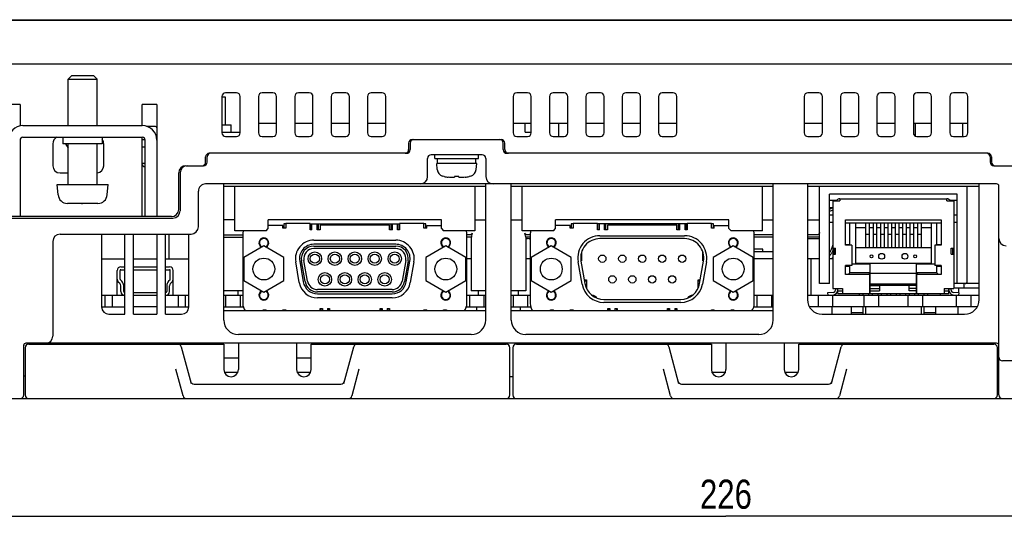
# Model space of a CAD drawing. Extents: x 0 to 699, y 0 to 413.
# Tile 2 of 19: x 133 to 268, y 0 to 69. Entities that reach past the tile are written whole.
import ezdxf
from ezdxf.enums import TextEntityAlignment as Align

# ---------------------------------------------------------------- set-up
doc = ezdxf.new("R2010")
doc.units = 0
doc.header["$LTSCALE"] = 46.255
doc.layers.get('0').update_dxf_attribs({"linetype": 'CONTINUOUS'})
doc.layers.add('AXIS', color=7, linetype='CONTINUOUS')
doc.layers.add('DIM', color=7, linetype='CONTINUOUS')
doc.styles.get("Standard").update_dxf_attribs({"font": 'txt', "width": 0.8})
doc.dimstyles.get("Standard").update_dxf_attribs({"dimtxt": 2.5, "dimasz": 2.5, "dimexe": 1.25, "dimexo": 0.625, "dimtad": 1, "dimcen": 2.5, "dimazin": 3, "dimtfac": 1, "dimtmove": 0, "dimatfit": 3})

# ---------------------------------------------------------------- blocks, each defined once
blk = doc.blocks.new('_OPEN')
at = {"color": 0, "linetype": 'BYBLOCK'}
for p, q in [((0, 0), (-1, 0.263)), ((-1, -0.263), (0, 0)), ((-1, 0), (0, 0))]:
    blk.add_line(p, q, dxfattribs=at)
blk = doc.blocks.new('*D8')
at = {"layer": 'DIM', "color": 2, "linetype": 'CONTINUOUS'}
for p, q in [((117.2, 17.62), (117.2, 2)), ((343.2, 17.62), (343.2, 2)), ((117.2, 2), (117.2, 0)), ((343.2, 2), (343.2, 0)), ((117.2, 1), (230.2, 1)), ((343.2, 1), (230.2, 1))]:
    blk.add_line(p, q, dxfattribs=at)
at = {"layer": 'DIM', "color": 2, "linetype": 'CONTINUOUS', "xscale": 1.9, "yscale": 1.9, "zscale": 1.9, "rotation": 180}
blk.add_blockref('_OPEN', (117.2, 1), dxfattribs=at)
at = {"layer": 'DIM', "color": 2, "linetype": 'CONTINUOUS', "xscale": 1.9, "yscale": 1.9, "zscale": 1.9}
blk.add_blockref('_OPEN', (343.2, 1), dxfattribs=at)
at = {"layer": 'DIM', "color": 2, "linetype": 'CONTINUOUS', "width": 0.8}
blk.add_text('226', height=4, dxfattribs=at).set_placement((230.2, 2), align=Align.CENTER)

msp = doc.modelspace()

# ---------------------------------------------------------------- linework, layer by layer
at = {"color": 7, "linetype": 'CONTINUOUS'}
for p, q in [((110.784, 69.124), (349.623, 69.124)), ((111.653, 69.174), (348.753, 69.174)), ((109.703, 63.124), (350.703, 63.124)), ((140.303, 61.524), (139.803, 61.024)), ((139.803, 54.624), (139.803, 61.024)), ((139.803, 61.024), (143.803, 61.024)), ((140.303, 61.524), (143.303, 61.524)), ((143.303, 61.524), (143.803, 61.024)), ((143.803, 54.624), (143.803, 61.024)), ((160.953, 58.624), (160.953, 53.624)), ((161.433, 58.524), (160.953, 58.524)), ((161.433, 54.724), (161.433, 58.524)), ((162.953, 59.124), (161.453, 59.124)), ((163.453, 53.624), (163.453, 58.624)), ((165.953, 58.624), (165.953, 53.624)), ((167.953, 59.124), (166.453, 59.124)), ((168.453, 53.624), (168.453, 58.624)), ((170.953, 58.624), (170.953, 53.624)), ((172.953, 59.124), (171.453, 59.124)), ((173.453, 53.624), (173.453, 58.624)), ((175.953, 58.624), (175.953, 53.624)), ((177.953, 59.124), (176.453, 59.124)), ((178.453, 53.624), (178.453, 58.624)), ((180.953, 58.624), (180.953, 53.624)), ((182.953, 59.124), (181.453, 59.124)), ((183.453, 53.624), (183.453, 58.624)), ((200.953, 58.624), (200.953, 53.624)), ((202.953, 59.124), (201.453, 59.124)), ((203.453, 53.624), (203.453, 58.624)), ((205.953, 58.624), (205.953, 53.624)), ((207.953, 59.124), (206.453, 59.124)), ((208.453, 53.624), (208.453, 58.624)), ((210.953, 58.624), (210.953, 53.624)), ((212.953, 59.124), (211.453, 59.124)), ((213.453, 53.624), (213.453, 58.624)), ((215.953, 58.624), (215.953, 53.624)), ((217.953, 59.124), (216.453, 59.124)), ((218.453, 53.624), (218.453, 58.624)), ((220.953, 58.624), (220.953, 53.624)), ((222.953, 59.124), (221.453, 59.124)), ((223.453, 53.624), (223.453, 58.624)), ((240.953, 58.624), (240.953, 53.624)), ((242.953, 59.124), (241.453, 59.124)), ((243.453, 53.624), (243.453, 58.624)), ((245.953, 58.624), (245.953, 53.624)), ((247.953, 59.124), (246.453, 59.124)), ((248.453, 53.624), (248.453, 58.624)), ((250.953, 58.624), (250.953, 53.624)), ((252.953, 59.124), (251.453, 59.124)), ((253.453, 53.624), (253.453, 58.624)), ((255.953, 58.624), (255.953, 53.624)), ((257.953, 59.124), (256.453, 59.124)), ((258.453, 53.624), (258.453, 58.624)), ((260.953, 58.624), (260.953, 53.624)), ((262.953, 59.124), (261.453, 59.124)), ((263.453, 53.624), (263.453, 58.624)), ((133.203, 57.524), (131.203, 57.524)), ((133.203, 57.524), (133.203, 54.583)), ((150.003, 54.624), (150.003, 57.524)), ((152.003, 57.524), (150.003, 57.524)), ((152.003, 57.524), (152.003, 42.124)), ((133.603, 54.624), (150.003, 54.624)), ((151.803, 54.524), (150.597, 54.524)), ((168.453, 54.924), (165.953, 54.924)), ((173.453, 54.924), (170.953, 54.924)), ((178.453, 54.924), (175.953, 54.924)), ((183.453, 54.924), (180.953, 54.924)), ((203.453, 54.924), (200.953, 54.924)), ((202.603, 53.724), (202.603, 54.924)), ((208.453, 54.924), (205.953, 54.924)), ((207.203, 54.924), (207.203, 53.124)), ((213.453, 54.924), (210.953, 54.924)), ((218.453, 54.924), (215.953, 54.924)), ((223.453, 54.924), (220.953, 54.924)), ((243.453, 54.924), (240.953, 54.924)), ((248.453, 54.924), (245.953, 54.924)), ((253.453, 54.924), (250.953, 54.924)), ((258.453, 54.924), (255.953, 54.924)), ((256.203, 54.924), (256.203, 53.191)), ((263.453, 54.924), (260.953, 54.924)), ((262.703, 54.924), (262.703, 53.124)), ((133.603, 53.024), (150.003, 53.024)), ((139.103, 53.024), (139.103, 52.124)), ((144.503, 53.024), (144.503, 52.124)), ((150.003, 42.124), (150.003, 53.024)), ((160.953, 53.724), (163.453, 53.724)), ((161.453, 53.124), (162.953, 53.124)), ((166.453, 53.124), (167.953, 53.124)), ((171.453, 53.124), (172.953, 53.124)), ((176.453, 53.124), (177.953, 53.124)), ((181.453, 53.124), (182.953, 53.124)), ((201.453, 53.124), (202.953, 53.124)), ((202.603, 53.724), (203.453, 53.724)), ((206.453, 53.124), (207.953, 53.124)), ((211.453, 53.124), (212.953, 53.124)), ((216.453, 53.124), (217.953, 53.124)), ((221.453, 53.124), (222.953, 53.124)), ((241.453, 53.124), (242.953, 53.124)), ((246.453, 53.124), (247.953, 53.124)), ((251.453, 53.124), (252.953, 53.124)), ((256.453, 53.124), (257.953, 53.124)), ((261.453, 53.124), (262.953, 53.124)), ((133.203, 52.624), (133.203, 42.124)), ((137.703, 52.124), (137.703, 49.124)), ((144.503, 52.124), (139.103, 52.124)), ((139.471, 52.124), (139.803, 51.549)), ((139.803, 46.524), (139.803, 52.124)), ((143.803, 46.524), (143.803, 52.124)), ((144.703, 49.124), (144.703, 52.124)), ((150.003, 52.724), (150.39, 52.724)), ((150.003, 51.724), (150.403, 51.724)), ((150.403, 42.124), (150.403, 52.624)), ((186.603, 52.224), (186.603, 51.324)), ((186.803, 52.224), (186.803, 51.324)), ((187.103, 52.724), (199.303, 52.724)), ((199.603, 51.324), (199.603, 52.224)), ((199.803, 51.324), (199.803, 52.224)), ((158.703, 49.624), (158.703, 50.324)), ((158.903, 49.624), (158.903, 50.324)), ((186.303, 50.824), (159.203, 50.824)), ((189.203, 47.624), (189.203, 50.124)), ((196.703, 50.624), (189.703, 50.624)), ((190.203, 50.124), (190.203, 50.624)), ((190.203, 50.124), (196.203, 50.124)), ((190.553, 49.424), (190.553, 50.124)), ((195.853, 49.424), (195.853, 50.124)), ((196.203, 50.124), (196.203, 50.624)), ((197.203, 50.124), (197.203, 47.624)), ((266.203, 50.824), (200.103, 50.824)), ((266.503, 50.324), (266.503, 49.624)), ((266.703, 50.324), (266.703, 49.624)), ((150.403, 49.424), (150.003, 49.424)), ((150.203, 49.024), (150.403, 49.024)), ((156.003, 49.124), (158.403, 49.124)), ((190.528, 48.577), (190.453, 49.424)), ((195.953, 49.424), (190.453, 49.424)), ((195.879, 48.577), (195.953, 49.424)), ((267.003, 49.124), (296.203, 49.124)), ((138.703, 48.124), (139.803, 48.124)), ((155.003, 43.124), (155.003, 48.124)), ((155.203, 48.124), (155.203, 42.924)), ((191.453, 47.646), (191.244, 47.704)), ((191.476, 47.646), (191.453, 47.646)), ((192.213, 47.505), (192.036, 47.528)), ((192.401, 47.487), (192.213, 47.505)), ((192.599, 47.476), (192.401, 47.487)), ((192.699, 47.486), (192.599, 47.476)), ((192.807, 47.502), (192.699, 47.486)), ((192.923, 47.528), (192.807, 47.502)), ((193.483, 47.646), (192.923, 47.646)), ((192.923, 47.646), (192.923, 47.528)), ((193.483, 47.528), (193.483, 47.646)), ((193.592, 47.504), (193.483, 47.528)), ((193.7, 47.487), (193.592, 47.504)), ((193.808, 47.476), (193.7, 47.487)), ((193.989, 47.486), (193.808, 47.476)), ((194.177, 47.503), (193.989, 47.486)), ((194.371, 47.528), (194.177, 47.503)), ((194.953, 47.646), (194.931, 47.646)), ((195.163, 47.704), (194.953, 47.646)), ((138.427, 45.111), (138.303, 46.524)), ((138.303, 46.524), (145.303, 46.524)), ((145.18, 45.111), (145.303, 46.524)), ((267.403, 46.624), (158.703, 46.624)), ((161.203, 27.924), (161.203, 46.624)), ((161.203, 46.324), (197.203, 46.324)), ((162.703, 40.174), (162.703, 46.324)), ((195.703, 46.324), (195.703, 40.174)), ((197.203, 27.924), (197.203, 46.624)), ((200.703, 27.924), (200.703, 46.624)), ((200.703, 46.324), (236.703, 46.324)), ((202.203, 40.174), (202.203, 46.324)), ((235.203, 40.174), (235.203, 46.324)), ((236.703, 27.924), (236.703, 46.624)), ((241.403, 46.624), (241.403, 30.724)), ((241.403, 46.324), (265.003, 46.324)), ((243.053, 32.924), (243.053, 46.324)), ((263.353, 33.224), (263.353, 46.324)), ((265.003, 30.724), (265.003, 46.624)), ((267.703, 17.624), (267.703, 46.324)), ((157.703, 40.724), (157.703, 45.624)), ((261.953, 45.224), (244.453, 45.224)), ((244.453, 32.924), (244.453, 45.224)), ((261.953, 32.924), (261.953, 45.224)), ((139.703, 43.926), (139.703, 43.924)), ((139.73, 43.925), (139.703, 43.926)), ((139.757, 43.924), (139.73, 43.925)), ((139.783, 43.924), (139.757, 43.924)), ((141.303, 43.924), (139.783, 43.924)), ((141.303, 43.926), (141.303, 43.924)), ((141.637, 43.924), (141.303, 43.926)), ((141.637, 43.924), (141.803, 43.924)), ((141.971, 43.924), (141.637, 43.924)), ((142.303, 43.926), (141.971, 43.924)), ((142.303, 43.924), (142.303, 43.926)), ((143.824, 43.924), (142.303, 43.924)), ((143.85, 43.924), (143.824, 43.924)), ((143.877, 43.925), (143.85, 43.924)), ((143.903, 43.926), (143.877, 43.925)), ((245.369, 44.324), (244.453, 44.324)), ((244.903, 43.324), (244.453, 43.324)), ((244.903, 44.274), (245.853, 44.274)), ((244.903, 44.274), (244.903, 32.274)), ((245.853, 44.574), (260.553, 44.574)), ((245.853, 44.574), (245.853, 44.274)), ((260.553, 44.274), (260.553, 44.574)), ((260.553, 44.274), (261.503, 44.274)), ((261.953, 44.324), (261.038, 44.324)), ((261.503, 44.274), (261.503, 32.274)), ((154.003, 42.124), (129.203, 42.124)), ((244.903, 42.324), (244.453, 42.324)), ((261.953, 42.324), (261.503, 42.324)), ((129.003, 41.924), (154.203, 41.924)), ((162.703, 41.674), (161.203, 41.674)), ((167.303, 40.474), (167.303, 41.674)), ((191.103, 41.674), (167.303, 41.674)), ((169.303, 40.924), (167.303, 40.924)), ((169.303, 40.524), (169.303, 40.924)), ((169.428, 41.124), (169.428, 40.524)), ((169.703, 41.124), (169.428, 41.124)), ((169.703, 41.174), (169.703, 40.524)), ((173.053, 41.174), (169.703, 41.174)), ((173.053, 40.324), (173.053, 41.174)), ((185.353, 41.104), (173.053, 41.104)), ((173.118, 40.324), (173.118, 41.104)), ((173.318, 40.324), (173.318, 41.104)), ((174.018, 40.324), (174.018, 41.104)), ((174.218, 40.324), (174.218, 41.104)), ((174.433, 40.974), (174.433, 40.324)), ((183.973, 40.974), (174.433, 40.974)), ((183.973, 40.324), (183.973, 40.974)), ((184.188, 40.324), (184.188, 41.104)), ((184.388, 40.324), (184.388, 41.104)), ((185.088, 40.324), (185.088, 41.104)), ((185.288, 40.324), (185.288, 41.104)), ((185.353, 41.174), (185.353, 40.324)), ((188.703, 41.174), (185.353, 41.174)), ((188.703, 40.524), (188.703, 41.174)), ((188.978, 41.124), (188.703, 41.124)), ((188.978, 40.524), (188.978, 41.124)), ((189.103, 40.524), (189.103, 40.924)), ((189.103, 40.924), (191.103, 40.924)), ((191.103, 40.474), (191.103, 41.674)), ((195.703, 41.674), (197.203, 41.674)), ((200.703, 41.674), (202.203, 41.674)), ((230.603, 41.674), (206.803, 41.674)), ((206.803, 40.474), (206.803, 41.674)), ((208.803, 40.924), (206.803, 40.924)), ((208.803, 40.524), (208.803, 40.924)), ((209.203, 41.124), (208.928, 41.124)), ((208.928, 41.124), (208.928, 40.524)), ((212.553, 41.174), (209.203, 41.174)), ((209.203, 41.174), (209.203, 40.524)), ((212.553, 40.324), (212.553, 41.174)), ((224.853, 41.124), (212.553, 41.124)), ((212.618, 40.324), (212.618, 41.124)), ((212.818, 40.324), (212.818, 41.124)), ((213.518, 40.324), (213.518, 41.124)), ((213.718, 40.324), (213.718, 41.124)), ((223.473, 40.974), (213.933, 40.974)), ((213.933, 40.974), (213.933, 40.324)), ((223.473, 40.324), (223.473, 40.974)), ((223.688, 40.324), (223.688, 41.124)), ((223.888, 40.324), (223.888, 41.124)), ((224.588, 40.324), (224.588, 41.124)), ((224.788, 40.324), (224.788, 41.124)), ((228.203, 41.174), (224.853, 41.174)), ((224.853, 41.174), (224.853, 40.324)), ((228.203, 40.524), (228.203, 41.174)), ((228.478, 41.124), (228.203, 41.124)), ((228.478, 40.524), (228.478, 41.124)), ((228.603, 40.924), (230.603, 40.924)), ((228.603, 40.524), (228.603, 40.924)), ((230.603, 40.474), (230.603, 41.674)), ((235.203, 41.674), (236.703, 41.674)), ((241.403, 41.674), (243.053, 41.674)), ((244.903, 41.324), (244.453, 41.324)), ((246.633, 41.674), (259.773, 41.674)), ((246.633, 38.214), (246.633, 41.674)), ((246.633, 41.274), (259.773, 41.274)), ((247.233, 38.214), (247.233, 41.274)), ((247.983, 41.274), (247.983, 35.614)), ((249.396, 41.274), (249.396, 37.874)), ((249.896, 41.274), (249.896, 37.874)), ((250.412, 41.274), (250.412, 37.874)), ((250.912, 41.274), (250.912, 37.874)), ((251.428, 41.274), (251.428, 37.874)), ((251.928, 41.274), (251.928, 37.874)), ((252.444, 41.274), (252.444, 37.874)), ((252.944, 41.274), (252.944, 37.874)), ((253.46, 41.274), (253.46, 37.874)), ((253.96, 41.274), (253.96, 37.874)), ((254.476, 41.274), (254.476, 37.874)), ((254.976, 41.274), (254.976, 37.874)), ((255.492, 41.274), (255.492, 37.874)), ((255.992, 41.274), (255.992, 37.874)), ((256.508, 41.274), (256.508, 37.874)), ((257.008, 41.274), (257.008, 37.874)), ((258.423, 41.274), (258.423, 35.614)), ((259.173, 38.214), (259.173, 41.274)), ((259.773, 41.674), (259.773, 38.214)), ((261.953, 41.324), (261.503, 41.324)), ((138.703, 39.724), (156.703, 39.724)), ((144.403, 39.724), (144.403, 29.724)), ((147.603, 28.724), (147.603, 39.724)), ((148.803, 28.724), (148.803, 39.724)), ((152.003, 39.724), (152.003, 28.724)), ((153.203, 28.724), (153.203, 39.724)), ((153.703, 36.324), (153.703, 39.724)), ((156.403, 29.724), (156.403, 39.724)), ((161.203, 39.624), (163.803, 39.624)), ((161.203, 39.324), (163.803, 39.324)), ((167.003, 40.174), (162.703, 40.174)), ((163.803, 39.674), (163.803, 30.174)), ((167.003, 40.174), (167.303, 40.474)), ((169.703, 40.524), (169.303, 40.524)), ((173.318, 40.324), (173.053, 40.324)), ((174.433, 40.324), (174.018, 40.324)), ((184.388, 40.324), (183.973, 40.324)), ((185.353, 40.324), (185.088, 40.324)), ((189.103, 40.524), (188.703, 40.524)), ((191.103, 40.474), (191.403, 40.174)), ((195.703, 40.174), (191.403, 40.174)), ((194.603, 30.174), (194.603, 39.674)), ((195.029, 39.624), (194.603, 39.624)), ((195.225, 39.324), (194.603, 39.324)), ((195.059, 39.625), (195.029, 39.624)), ((195.089, 39.63), (195.059, 39.625)), ((195.119, 39.638), (195.089, 39.63)), ((195.149, 39.649), (195.119, 39.638)), ((195.179, 39.664), (195.149, 39.649)), ((195.208, 39.683), (195.179, 39.664)), ((195.236, 39.707), (195.208, 39.683)), ((195.248, 39.502), (195.225, 39.324)), ((195.263, 39.736), (195.236, 39.707)), ((195.28, 39.677), (195.248, 39.502)), ((195.286, 39.77), (195.263, 39.736)), ((195.32, 39.85), (195.28, 39.677)), ((195.305, 39.808), (195.286, 39.77)), ((195.32, 39.85), (195.305, 39.808)), ((206.503, 40.174), (202.203, 40.174)), ((202.601, 39.808), (202.587, 39.85)), ((202.627, 39.677), (202.587, 39.85)), ((202.621, 39.77), (202.601, 39.808)), ((202.644, 39.736), (202.621, 39.77)), ((202.659, 39.502), (202.627, 39.677)), ((202.671, 39.707), (202.644, 39.736)), ((202.682, 39.324), (202.659, 39.502)), ((202.699, 39.683), (202.671, 39.707)), ((203.303, 39.324), (202.682, 39.324)), ((202.728, 39.664), (202.699, 39.683)), ((202.758, 39.649), (202.728, 39.664)), ((202.788, 39.638), (202.758, 39.649)), ((202.818, 39.63), (202.788, 39.638)), ((202.848, 39.625), (202.818, 39.63)), ((202.878, 39.624), (202.848, 39.625)), ((203.303, 39.624), (202.878, 39.624)), ((203.303, 39.674), (203.303, 30.174)), ((206.503, 40.174), (206.803, 40.474)), ((209.203, 40.524), (208.803, 40.524)), ((212.818, 40.324), (212.553, 40.324)), ((212.883, 39.499), (224.523, 39.499)), ((213.933, 40.324), (213.518, 40.324)), ((223.888, 40.324), (223.473, 40.324)), ((224.853, 40.324), (224.588, 40.324)), ((228.603, 40.524), (228.203, 40.524)), ((230.603, 40.474), (230.903, 40.174)), ((235.203, 40.174), (230.903, 40.174)), ((234.103, 30.174), (234.103, 39.674)), ((236.703, 39.624), (234.103, 39.624)), ((236.703, 39.324), (234.103, 39.324)), ((242.753, 39.624), (241.403, 39.624)), ((243.053, 39.324), (241.403, 39.324)), ((242.785, 39.626), (242.753, 39.624)), ((242.817, 39.631), (242.785, 39.626)), ((242.848, 39.639), (242.817, 39.631)), ((242.88, 39.652), (242.848, 39.639)), ((242.911, 39.669), (242.88, 39.652)), ((242.942, 39.69), (242.911, 39.669)), ((242.971, 39.717), (242.942, 39.69)), ((242.998, 39.75), (242.971, 39.717)), ((243.021, 39.787), (242.998, 39.75)), ((243.038, 39.83), (243.021, 39.787)), ((243.05, 39.876), (243.038, 39.83)), ((243.053, 39.924), (243.05, 39.876)), ((249.396, 40.574), (247.983, 40.574)), ((249.396, 39.719), (249.896, 39.719)), ((250.412, 40.574), (249.896, 40.574)), ((250.412, 39.719), (250.912, 39.719)), ((251.428, 40.574), (250.912, 40.574)), ((251.428, 39.719), (251.928, 39.719)), ((252.444, 40.574), (251.928, 40.574)), ((252.444, 39.719), (252.944, 39.719)), ((253.46, 40.574), (252.944, 40.574)), ((253.46, 39.719), (253.96, 39.719)), ((254.476, 40.574), (253.96, 40.574)), ((254.476, 39.719), (254.976, 39.719)), ((255.492, 40.574), (254.976, 40.574)), ((255.492, 39.719), (255.992, 39.719)), ((256.508, 40.574), (255.992, 40.574)), ((256.508, 39.719), (257.008, 39.719)), ((258.423, 40.574), (257.008, 40.574)), ((137.703, 38.724), (137.703, 25.724)), ((166.703, 38.099), (163.953, 36.512)), ((169.453, 36.512), (166.703, 38.099)), ((173.578, 38.884), (184.828, 38.884)), ((184.828, 38.325), (173.578, 38.325)), ((173.578, 38.074), (184.828, 38.074)), ((191.703, 38.099), (188.953, 36.512)), ((194.453, 36.512), (191.703, 38.099)), ((202.703, 39.124), (202.953, 39.124)), ((206.203, 38.099), (203.453, 36.512)), ((208.953, 36.512), (206.203, 38.099)), ((224.523, 39.099), (212.883, 39.099)), ((231.203, 38.099), (228.453, 36.512)), ((233.953, 36.512), (231.203, 38.099)), ((241.453, 39.124), (242.953, 39.124)), ((244.773, 37.913), (244.744, 37.834)), ((244.8, 37.993), (244.773, 37.913)), ((244.828, 38.073), (244.8, 37.993)), ((244.854, 38.153), (244.828, 38.073)), ((244.879, 38.233), (244.854, 38.153)), ((244.904, 38.314), (244.879, 38.233)), ((246.633, 38.314), (247.233, 38.314)), ((247.483, 38.214), (246.633, 38.214)), ((247.483, 38.214), (247.483, 35.414)), ((259.773, 38.214), (258.923, 38.214)), ((258.923, 38.214), (258.923, 35.414)), ((259.173, 38.314), (259.773, 38.314)), ((184.828, 37.741), (173.578, 37.741)), ((210.373, 37.277), (210.373, 36.044)), ((227.033, 36.044), (227.033, 37.277)), ((234.103, 37.324), (236.703, 37.324)), ((244.489, 37.21), (244.454, 37.133)), ((244.497, 36.775), (244.454, 36.711)), ((244.523, 37.287), (244.489, 37.21)), ((244.54, 36.839), (244.497, 36.775)), ((244.557, 37.364), (244.523, 37.287)), ((244.583, 36.903), (244.54, 36.839)), ((244.59, 37.442), (244.557, 37.364)), ((244.625, 36.968), (244.583, 36.903)), ((244.622, 37.52), (244.59, 37.442)), ((244.653, 37.598), (244.622, 37.52)), ((244.666, 37.033), (244.625, 36.968)), ((244.684, 37.677), (244.653, 37.598)), ((244.707, 37.097), (244.666, 37.033)), ((244.714, 37.755), (244.684, 37.677)), ((244.748, 37.163), (244.707, 37.097)), ((244.744, 37.834), (244.714, 37.755)), ((244.788, 37.228), (244.748, 37.163)), ((244.827, 37.293), (244.788, 37.228)), ((244.866, 37.359), (244.827, 37.293)), ((244.904, 37.424), (244.866, 37.359)), ((244.904, 36.552), (244.876, 36.514)), ((244.903, 37.804), (245.253, 37.804)), ((244.903, 36.974), (245.253, 36.974)), ((245.053, 37.804), (245.053, 36.974)), ((245.253, 36.974), (245.253, 37.804)), ((247.983, 37.874), (258.423, 37.874)), ((261.153, 37.804), (261.503, 37.804)), ((261.153, 36.974), (261.153, 37.804)), ((261.153, 36.974), (261.503, 36.974)), ((261.353, 37.804), (261.353, 36.974)), ((144.403, 36.324), (147.603, 36.324)), ((147.053, 35.224), (147.603, 35.224)), ((148.803, 36.324), (152.003, 36.324)), ((148.803, 35.224), (152.003, 35.224)), ((153.203, 36.324), (156.403, 36.324)), ((153.203, 35.224), (153.753, 35.224)), ((163.953, 36.512), (163.953, 33.336)), ((169.453, 33.336), (169.453, 36.512)), ((171.578, 33.063), (171.077, 35.903)), ((171.628, 36), (172.128, 33.16)), ((172.376, 33.204), (171.875, 36.044)), ((172.703, 33.261), (172.203, 36.101)), ((186.204, 36.101), (185.704, 33.261)), ((186.532, 36.044), (186.031, 33.204)), ((186.279, 33.16), (186.779, 36)), ((187.33, 35.903), (186.829, 33.063)), ((188.953, 36.512), (188.953, 33.336)), ((194.453, 33.336), (194.453, 36.512)), ((195.203, 36.324), (194.603, 36.324)), ((203.303, 36.324), (202.703, 36.324)), ((203.453, 36.512), (203.453, 33.336)), ((208.953, 33.336), (208.953, 36.512)), ((210.431, 32.861), (209.89, 35.931)), ((210.263, 36.144), (210.373, 36.144)), ((210.373, 36.044), (210.276, 36.044)), ((210.284, 36), (210.825, 32.93)), ((226.582, 32.93), (227.123, 36)), ((227.517, 35.931), (226.976, 32.861)), ((227.033, 36.144), (227.144, 36.144)), ((227.131, 36.044), (227.033, 36.044)), ((228.453, 36.512), (228.453, 33.336)), ((233.953, 33.336), (233.953, 36.512)), ((236.703, 36.324), (234.103, 36.324)), ((243.053, 36.324), (241.403, 36.324)), ((241.903, 31.324), (241.903, 36.324)), ((244.903, 36.324), (244.453, 36.324)), ((244.763, 36.362), (244.735, 36.324)), ((244.792, 36.4), (244.763, 36.362)), ((244.82, 36.438), (244.792, 36.4)), ((244.848, 36.476), (244.82, 36.438)), ((244.876, 36.514), (244.848, 36.476)), ((247.483, 35.414), (246.633, 35.414)), ((246.633, 34.174), (246.633, 35.414)), ((246.633, 35.314), (247.233, 35.314)), ((247.233, 34.424), (247.233, 35.414)), ((250.028, 35.614), (247.483, 35.614)), ((258.378, 35.674), (248.028, 35.674)), ((248.028, 35.674), (248.028, 35.614)), ((250.028, 31.574), (250.028, 35.614)), ((258.923, 35.614), (256.378, 35.614)), ((256.378, 31.574), (256.378, 35.614)), ((258.378, 35.614), (258.378, 35.674)), ((259.773, 35.414), (258.923, 35.414)), ((259.173, 34.424), (259.173, 35.414)), ((259.173, 35.314), (259.773, 35.314)), ((259.773, 35.414), (259.773, 34.174)), ((146.553, 31.324), (146.553, 34.724)), ((146.953, 33.531), (146.953, 34.724)), ((147.053, 34.824), (147.603, 34.824)), ((148.803, 34.824), (152.003, 34.824)), ((153.203, 34.824), (153.753, 34.824)), ((153.853, 33.531), (153.853, 34.724)), ((154.253, 31.324), (154.253, 34.724)), ((249.953, 34.174), (246.633, 34.174)), ((246.983, 34.174), (247.233, 34.424)), ((250.028, 34.424), (247.233, 34.424)), ((249.778, 34.174), (250.028, 34.424)), ((249.953, 31.574), (249.953, 34.174)), ((250.028, 34.374), (256.378, 34.374)), ((256.628, 34.174), (256.378, 34.424)), ((259.173, 34.424), (256.378, 34.424)), ((259.773, 34.174), (256.453, 34.174)), ((256.453, 31.574), (256.453, 34.174)), ((259.173, 34.424), (259.423, 34.174)), ((146.7, 33.177), (146.907, 32.97)), ((147.19, 33.253), (146.983, 33.46)), ((147.053, 31.824), (147.053, 32.617)), ((147.453, 31.824), (147.453, 32.617)), ((153.353, 32.617), (153.353, 31.824)), ((153.824, 33.46), (153.617, 33.253)), ((153.753, 31.824), (153.753, 32.617)), ((153.9, 32.97), (154.107, 33.177)), ((163.953, 33.336), (166.703, 31.749)), ((166.703, 31.749), (169.453, 33.336)), ((188.953, 33.336), (191.703, 31.749)), ((191.703, 31.749), (194.453, 33.336)), ((203.453, 33.336), (206.203, 31.749)), ((206.203, 31.749), (208.953, 33.336)), ((210.738, 33.424), (211.023, 33.424)), ((210.756, 33.324), (211.023, 33.324)), ((211.023, 33.424), (211.023, 32.292)), ((226.383, 33.424), (226.669, 33.424)), ((226.383, 32.292), (226.383, 33.424)), ((226.383, 33.324), (226.651, 33.324)), ((228.453, 33.336), (231.203, 31.749)), ((231.203, 31.749), (233.953, 33.336)), ((244.453, 32.924), (243.053, 32.924)), ((250.028, 32.874), (256.378, 32.874)), ((256.378, 32.842), (250.028, 32.842)), ((250.028, 32.724), (256.378, 32.724)), ((250.028, 32.644), (251.313, 32.644)), ((250.283, 32.874), (250.283, 32.842)), ((251.053, 32.874), (251.053, 32.842)), ((251.313, 32.644), (251.313, 31.924)), ((251.553, 32.874), (251.553, 32.842)), ((252.323, 32.874), (252.323, 32.842)), ((252.823, 32.874), (252.823, 32.842)), ((253.593, 32.874), (253.593, 32.842)), ((254.093, 32.874), (254.093, 32.842)), ((254.863, 32.874), (254.863, 32.842)), ((255.363, 32.874), (255.363, 32.842)), ((256.378, 32.644), (255.381, 32.644)), ((255.381, 31.924), (255.381, 32.644)), ((256.133, 32.874), (256.133, 32.842)), ((265.003, 32.924), (261.953, 32.924)), ((262.953, 32.324), (262.953, 32.924)), ((144.403, 31.324), (147.603, 31.324)), ((144.853, 31.324), (144.853, 29.724)), ((145.853, 31.324), (145.853, 29.724)), ((147.553, 31.724), (147.603, 31.724)), ((148.803, 31.724), (152.003, 31.724)), ((148.803, 31.324), (152.003, 31.324)), ((153.203, 31.724), (153.253, 31.724)), ((153.203, 31.324), (156.403, 31.324)), ((154.953, 29.724), (154.953, 31.324)), ((155.953, 29.724), (155.953, 31.324)), ((161.203, 31.324), (163.803, 31.324)), ((161.453, 31.324), (161.453, 29.724)), ((163.153, 31.324), (163.153, 31.924)), ((163.453, 31.324), (163.453, 29.724)), ((184.328, 32.107), (174.079, 32.107)), ((184.328, 31.774), (174.079, 31.774)), ((174.079, 31.523), (184.328, 31.523)), ((194.603, 31.324), (197.203, 31.324)), ((194.953, 31.324), (194.953, 29.724)), ((196.203, 31.324), (196.203, 31.924)), ((196.953, 31.324), (196.953, 29.724)), ((200.703, 31.324), (203.303, 31.324)), ((200.953, 31.324), (200.953, 29.724)), ((201.703, 31.324), (201.703, 31.924)), ((202.953, 31.324), (202.953, 29.724)), ((212.008, 31.291), (212.008, 31.164)), ((225.398, 31.291), (225.398, 31.164)), ((225.627, 31.324), (225.623, 31.324)), ((234.103, 31.324), (236.703, 31.324)), ((234.453, 31.324), (234.453, 29.724)), ((236.453, 31.324), (236.453, 29.724)), ((241.403, 31.324), (265.003, 31.324)), ((242.903, 29.724), (242.903, 31.324)), ((244.98, 31.72), (244.153, 31.648)), ((244.153, 31.648), (244.182, 31.324)), ((244.182, 31.324), (245.008, 31.396)), ((244.903, 32.274), (246.203, 32.274)), ((244.903, 29.724), (244.903, 31.324)), ((245.253, 32.274), (245.253, 32.019)), ((245.578, 32.019), (245.578, 32.274)), ((245.583, 31.574), (245.583, 32.274)), ((245.583, 31.924), (246.203, 31.924)), ((245.583, 31.574), (260.823, 31.574)), ((246.203, 32.274), (246.203, 31.574)), ((248.513, 31.574), (248.513, 31.329)), ((249.013, 31.574), (249.013, 31.329)), ((249.203, 29.724), (249.203, 31.324)), ((249.783, 31.574), (249.783, 31.329)), ((249.953, 31.924), (251.313, 31.924)), ((250.028, 32.274), (251.313, 32.274)), ((250.283, 31.574), (250.283, 31.329)), ((251.053, 31.574), (251.053, 31.329)), ((251.203, 29.724), (251.203, 31.324)), ((251.553, 31.574), (251.553, 31.329)), ((252.323, 31.574), (252.323, 31.329)), ((252.823, 31.574), (252.823, 31.329)), ((253.593, 31.574), (253.593, 31.329)), ((254.093, 31.574), (254.093, 31.329)), ((254.863, 31.574), (254.863, 31.329)), ((255.203, 31.324), (255.203, 29.724)), ((255.363, 31.574), (255.363, 31.329)), ((256.378, 32.274), (255.381, 32.274)), ((256.453, 31.924), (255.381, 31.924)), ((256.133, 31.574), (256.133, 31.329)), ((256.633, 31.574), (256.633, 31.329)), ((257.203, 31.324), (257.203, 29.724)), ((257.403, 31.574), (257.403, 31.329)), ((257.903, 31.574), (257.903, 31.329)), ((259.703, 31.324), (259.703, 31.574)), ((260.203, 32.274), (261.503, 32.274)), ((260.203, 32.274), (260.203, 31.574)), ((260.203, 31.924), (260.823, 31.924)), ((260.823, 31.574), (260.823, 32.274)), ((260.828, 32.274), (260.828, 32.019)), ((261.153, 32.019), (261.153, 32.274)), ((261.399, 31.396), (262.225, 31.324)), ((262.253, 31.648), (261.427, 31.72)), ((261.503, 32.324), (265.003, 32.324)), ((261.903, 29.724), (261.903, 31.324)), ((262.203, 31.652), (262.203, 32.324)), ((262.225, 31.324), (262.253, 31.648)), ((263.903, 29.724), (263.903, 31.324)), ((184.328, 30.964), (174.079, 30.964)), ((213.425, 30.749), (223.982, 30.749)), ((223.982, 30.349), (213.425, 30.349)), ((144.404, 29.724), (147.603, 29.724)), ((145.403, 28.724), (147.603, 28.724)), ((152.003, 29.724), (148.803, 29.724)), ((148.803, 28.724), (152.003, 28.724)), ((153.203, 29.724), (156.403, 29.724)), ((153.203, 28.724), (155.403, 28.724)), ((161.203, 29.724), (163.875, 29.724)), ((161.203, 29.224), (197.203, 29.224)), ((166.603, 29.324), (167.003, 29.324)), ((166.603, 29.224), (166.603, 29.324)), ((166.778, 29.224), (166.778, 29.324)), ((167.003, 29.224), (167.003, 29.324)), ((169.303, 29.324), (169.703, 29.324)), ((169.303, 29.224), (169.303, 29.324)), ((169.428, 29.324), (169.428, 29.224)), ((169.703, 29.324), (169.703, 29.224)), ((174.453, 29.524), (174.743, 29.524)), ((174.453, 29.224), (174.453, 29.524)), ((174.543, 29.524), (174.543, 29.224)), ((174.743, 29.524), (174.743, 29.224)), ((175.443, 29.524), (175.733, 29.524)), ((175.443, 29.524), (175.443, 29.224)), ((175.643, 29.524), (175.643, 29.224)), ((175.733, 29.524), (175.733, 29.224)), ((182.673, 29.524), (182.963, 29.524)), ((182.673, 29.224), (182.673, 29.524)), ((182.763, 29.524), (182.763, 29.224)), ((182.963, 29.524), (182.963, 29.224)), ((183.663, 29.524), (183.953, 29.524)), ((183.663, 29.524), (183.663, 29.224)), ((183.863, 29.524), (183.863, 29.224)), ((183.953, 29.524), (183.953, 29.224)), ((188.703, 29.324), (189.103, 29.324)), ((188.703, 29.224), (188.703, 29.324)), ((188.978, 29.224), (188.978, 29.324)), ((189.103, 29.224), (189.103, 29.324)), ((191.403, 29.324), (191.803, 29.324)), ((191.403, 29.224), (191.403, 29.324)), ((191.628, 29.324), (191.628, 29.224)), ((191.803, 29.324), (191.803, 29.224)), ((194.532, 29.724), (197.203, 29.724)), ((195.953, 29.224), (195.953, 29.724)), ((200.703, 29.724), (203.375, 29.724)), ((200.703, 29.224), (236.703, 29.224)), ((201.953, 29.224), (201.953, 29.724)), ((206.103, 29.324), (206.503, 29.324)), ((206.103, 29.224), (206.103, 29.324)), ((206.278, 29.224), (206.278, 29.324)), ((206.503, 29.224), (206.503, 29.324)), ((208.803, 29.324), (209.203, 29.324)), ((208.803, 29.224), (208.803, 29.324)), ((208.928, 29.324), (208.928, 29.224)), ((209.203, 29.324), (209.203, 29.224)), ((213.953, 29.524), (214.243, 29.524)), ((213.953, 29.224), (213.953, 29.524)), ((214.043, 29.524), (214.043, 29.224)), ((214.243, 29.524), (214.243, 29.224)), ((214.943, 29.524), (215.233, 29.524)), ((214.943, 29.524), (214.943, 29.224)), ((215.143, 29.524), (215.143, 29.224)), ((215.233, 29.524), (215.233, 29.224)), ((222.173, 29.524), (222.463, 29.524)), ((222.173, 29.224), (222.173, 29.524)), ((222.263, 29.524), (222.263, 29.224)), ((222.463, 29.524), (222.463, 29.224)), ((223.163, 29.524), (223.453, 29.524)), ((223.163, 29.524), (223.163, 29.224)), ((223.363, 29.524), (223.363, 29.224)), ((223.453, 29.524), (223.453, 29.224)), ((228.203, 29.324), (228.603, 29.324)), ((228.203, 29.224), (228.203, 29.324)), ((228.478, 29.224), (228.478, 29.324)), ((228.603, 29.224), (228.603, 29.324)), ((230.903, 29.324), (231.303, 29.324)), ((230.903, 29.224), (230.903, 29.324)), ((231.128, 29.324), (231.128, 29.224)), ((231.303, 29.324), (231.303, 29.224)), ((234.032, 29.724), (236.703, 29.724)), ((264.736, 29.724), (241.671, 29.724)), ((243.403, 28.724), (263.003, 28.724)), ((244.732, 29.724), (244.732, 28.724)), ((247.403, 29.724), (247.403, 28.724)), ((249.003, 28.924), (247.403, 28.924)), ((249.003, 29.724), (249.003, 28.724)), ((249.375, 29.724), (249.375, 28.724)), ((257.032, 29.724), (257.032, 28.724)), ((257.403, 29.724), (257.403, 28.724)), ((259.003, 28.924), (257.403, 28.924)), ((259.003, 29.724), (259.003, 28.724)), ((262.075, 29.724), (262.075, 28.724)), ((195.203, 25.924), (163.203, 25.924)), ((234.703, 25.924), (202.703, 25.924)), ((133.703, 17.624), (133.703, 24.524)), ((267.403, 24.724), (134.003, 24.724)), ((134.403, 24.624), (161.203, 24.624)), ((136.503, 24.624), (136.503, 24.724)), ((141.903, 24.714), (141.903, 24.724)), ((158.903, 24.714), (141.903, 24.714)), ((152.853, 24.624), (152.853, 24.714)), ((158.903, 24.714), (158.903, 24.724)), ((161.203, 24.624), (161.203, 21.124)), ((163.203, 24.724), (163.203, 21.124)), ((171.203, 24.724), (171.203, 21.124)), ((173.203, 24.624), (200.003, 24.624)), ((173.203, 21.124), (173.203, 24.624)), ((177.458, 24.724), (177.458, 24.624)), ((177.918, 24.724), (177.918, 24.624)), ((178.728, 24.724), (178.728, 24.624)), ((179.188, 24.724), (179.188, 24.624)), ((179.998, 24.724), (179.998, 24.624)), ((180.458, 24.724), (180.458, 24.624)), ((181.268, 24.724), (181.268, 24.624)), ((181.728, 24.724), (181.728, 24.624)), ((182.538, 24.724), (182.538, 24.624)), ((182.998, 24.724), (182.998, 24.624)), ((183.808, 24.724), (183.808, 24.624)), ((184.268, 24.724), (184.268, 24.624)), ((185.078, 24.724), (185.078, 24.624)), ((185.538, 24.724), (185.538, 24.624)), ((186.348, 24.724), (186.348, 24.624)), ((186.808, 24.724), (186.808, 24.624)), ((187.618, 24.724), (187.618, 24.624)), ((188.078, 24.724), (188.078, 24.624)), ((188.888, 24.724), (188.888, 24.624)), ((189.348, 24.724), (189.348, 24.624)), ((201.403, 24.624), (228.203, 24.624)), ((228.203, 24.624), (228.203, 21.124)), ((230.203, 24.724), (230.203, 21.124)), ((238.203, 24.724), (238.203, 21.124)), ((240.203, 24.624), (267.003, 24.624)), ((240.203, 21.124), (240.203, 24.624)), ((133.903, 24.124), (133.903, 17.624)), ((155.355, 24.253), (156.702, 19.202)), ((177.705, 19.202), (179.052, 24.253)), ((200.503, 17.624), (200.503, 24.124)), ((200.903, 24.124), (200.903, 17.624)), ((222.355, 24.253), (223.702, 19.202)), ((244.705, 19.202), (246.052, 24.253)), ((267.503, 17.624), (267.503, 24.124)), ((161.203, 22.724), (163.203, 22.724)), ((171.203, 22.724), (173.203, 22.724)), ((282.053, 22.324), (268.203, 22.324)), ((155.604, 17.495), (154.63, 21.149)), ((163.119, 20.724), (161.288, 20.724)), ((173.119, 20.724), (171.288, 20.724)), ((179.777, 21.149), (178.802, 17.495)), ((222.604, 17.495), (221.63, 21.149)), ((230.119, 20.724), (228.288, 20.724)), ((240.119, 20.724), (238.288, 20.724)), ((246.777, 21.149), (245.802, 17.495)), ((133.903, 20.224), (133.703, 20.224)), ((157.107, 19.124), (177.3, 19.124)), ((200.903, 20.124), (200.503, 20.124)), ((224.107, 19.124), (244.3, 19.124)), ((267.703, 20.224), (267.503, 20.224)), ((118.203, 17.124), (342.203, 17.124))]:
    msp.add_line(p, q, dxfattribs=at)
for centre, radius in [((173.713, 36.344), 0.925), ((173.713, 36.344), 0.625), ((176.463, 36.344), 0.925), ((176.463, 36.344), 0.625), ((179.203, 36.344), 0.925), ((179.203, 36.344), 0.625), ((181.943, 36.344), 0.925), ((181.943, 36.344), 0.625), ((184.693, 36.344), 0.925), ((184.693, 36.344), 0.625), ((213.213, 36.344), 0.505), ((215.963, 36.344), 0.505), ((218.703, 36.344), 0.505), ((221.443, 36.344), 0.505), ((224.193, 36.344), 0.505), ((250.203, 36.674), 0.2), ((251.603, 36.674), 0.4), ((254.803, 36.674), 0.4), ((256.203, 36.674), 0.2), ((166.703, 34.924), 1.5), ((191.703, 34.924), 1.5), ((206.203, 34.924), 1.5), ((231.203, 34.924), 1.5), ((175.093, 33.504), 0.925), ((175.093, 33.504), 0.625), ((177.833, 33.504), 0.925), ((177.833, 33.504), 0.625), ((180.573, 33.504), 0.925), ((180.573, 33.504), 0.625), ((183.313, 33.504), 0.925), ((183.313, 33.504), 0.625), ((214.593, 33.504), 0.505), ((217.333, 33.504), 0.505), ((220.073, 33.504), 0.505), ((222.813, 33.504), 0.505)]:
    msp.add_circle(centre, radius, dxfattribs=at)
for centre, radius, start, end in [((161.453, 58.624), 0.5, 90, 180), ((162.953, 58.624), 0.5, 0, 90), ((166.453, 58.624), 0.5, 90, 180), ((167.953, 58.624), 0.5, 0, 90), ((171.453, 58.624), 0.5, 90, 180), ((172.953, 58.624), 0.5, 0, 90), ((176.453, 58.624), 0.5, 90, 180), ((177.953, 58.624), 0.5, 0, 90), ((181.453, 58.624), 0.5, 90, 180), ((182.953, 58.624), 0.5, 0, 90), ((201.453, 58.624), 0.5, 90, 180), ((202.953, 58.624), 0.5, 0, 90), ((206.453, 58.624), 0.5, 90, 180), ((207.953, 58.624), 0.5, 0, 90), ((211.453, 58.624), 0.5, 90, 180), ((212.953, 58.624), 0.5, 0, 90), ((216.453, 58.624), 0.5, 90, 180), ((217.953, 58.624), 0.5, 0, 90), ((221.453, 58.624), 0.5, 90, 180), ((222.953, 58.624), 0.5, 0, 90), ((241.453, 58.624), 0.5, 90, 180), ((242.953, 58.624), 0.5, 0, 90), ((246.453, 58.624), 0.5, 90, 180), ((247.953, 58.624), 0.5, 0, 90), ((251.453, 58.624), 0.5, 90, 180), ((252.953, 58.624), 0.5, 0, 90), ((256.453, 58.624), 0.5, 90, 180), ((257.953, 58.624), 0.5, 0, 90), ((261.453, 58.624), 0.5, 90, 180), ((262.953, 58.624), 0.5, 0, 90), ((133.603, 52.624), 2, 90, 180), ((150.003, 52.624), 2, 0, 90), ((151.803, 54.324), 0.2, 0, 90), ((133.603, 52.624), 0.4, 90, 180), ((138.703, 52.124), 1, 115.7693, 180), ((150.003, 52.624), 0.4, 0, 90), ((161.453, 53.624), 0.5, 180, 270), ((162.953, 53.624), 0.5, 270, 360), ((166.453, 53.624), 0.5, 180, 270), ((167.953, 53.624), 0.5, 270, 360), ((171.453, 53.624), 0.5, 180, 270), ((172.953, 53.624), 0.5, 270, 360), ((176.453, 53.624), 0.5, 180, 270), ((177.953, 53.624), 0.5, 270, 360), ((181.453, 53.624), 0.5, 180, 270), ((182.953, 53.624), 0.5, 270, 360), ((201.453, 53.624), 0.5, 180, 270), ((202.953, 53.624), 0.5, 270, 360), ((206.453, 53.624), 0.5, 180, 270), ((207.953, 53.624), 0.5, 270, 360), ((211.453, 53.624), 0.5, 180, 270), ((212.953, 53.624), 0.5, 270, 360), ((216.453, 53.624), 0.5, 180, 270), ((217.953, 53.624), 0.5, 270, 360), ((221.453, 53.624), 0.5, 180, 270), ((222.953, 53.624), 0.5, 270, 360), ((241.453, 53.624), 0.5, 180, 270), ((242.953, 53.624), 0.5, 270, 360), ((246.453, 53.624), 0.5, 180, 270), ((247.953, 53.624), 0.5, 270, 360), ((251.453, 53.624), 0.5, 180, 270), ((252.953, 53.624), 0.5, 270, 360), ((256.453, 53.624), 0.5, 180, 270), ((257.953, 53.624), 0.5, 270, 360), ((261.453, 53.624), 0.5, 180, 270), ((262.953, 53.624), 0.5, 270, 360), ((143.703, 52.124), 1, 0, 36.83428), ((187.103, 52.224), 0.5, 90, 180), ((187.303, 52.224), 0.5, 90, 180), ((199.103, 52.224), 0.5, 0, 90), ((199.303, 52.224), 0.5, 0, 90), ((159.203, 50.324), 0.5, 90, 180), ((159.403, 50.324), 0.5, 90, 180), ((186.103, 51.324), 0.5, 270, 360), ((186.303, 51.324), 0.5, 270, 360), ((189.703, 50.124), 0.5, 89.99997, 180.00003), ((196.703, 50.124), 0.5, 0, 90), ((200.103, 51.324), 0.5, 180, 270), ((200.303, 51.324), 0.5, 180, 270), ((266.003, 50.324), 0.5, 0, 90), ((266.203, 50.324), 0.5, 0, 90), ((138.703, 49.124), 1, 180, 270), ((143.703, 49.124), 1, 275.74272, 360), ((150.203, 49.224), 0.2, 180, 270), ((156.003, 48.124), 1, 90, 180), ((156.203, 48.124), 1, 90, 180), ((158.203, 49.624), 0.5, 270, 360), ((158.403, 49.624), 0.5, 270, 360), ((267.003, 49.624), 0.5, 180, 270), ((267.203, 49.624), 0.5, 180, 270), ((188.203, 47.624), 1, 270, 360), ((191.524, 48.664), 1, 185, 253.74297), ((193.203, 54.424), 6.994, 255.70131, 260.39163), ((193.203, 54.424), 6.994, 279.60837, 284.29869), ((194.883, 48.664), 1, 286.25703, 355), ((198.203, 47.624), 1, 180, 270), ((158.703, 45.624), 1, 89.99999, 180.00001), ((267.403, 46.324), 0.3, 0, 90), ((139.722, 45.224), 1.3, 185, 269.17574), ((143.885, 45.224), 1.3, 270.82425, 355), ((244.203, 44.124), 1, 284.48532, 306.83428), ((245.853, 43.974), 0.6, 90, 150), ((260.553, 43.974), 0.6, 30, 90), ((154.003, 43.124), 1, 270, 360), ((154.203, 42.924), 1, 270, 360), ((244.403, 43.924), 1, 272.86919, 300.02252), ((156.703, 40.724), 1, 270, 360), ((138.703, 38.724), 1, 90, 180), ((165.303, 39.674), 1.5, 160.50638, 180), ((193.103, 39.674), 1.5, 0, 19.49368), ((204.803, 39.674), 1.5, 160.50638, 180), ((212.883, 36.459), 3.04, 90, 190), ((224.523, 36.459), 3.04, 350, 90), ((232.603, 39.674), 1.5, 0, 19.49369), ((166.703, 38.524), 0.675, 296.89832, 243.10274), ((166.703, 38.524), 0.6, 292.13905, 247.87877), ((173.578, 36.344), 2.54, 90, 190), ((173.578, 36.344), 1.981, 90, 190), ((173.578, 36.344), 1.73, 90, 190), ((184.828, 36.344), 2.54, 350, 90), ((184.828, 36.344), 1.981, 350, 90), ((184.828, 36.344), 1.73, 350, 90), ((191.703, 38.524), 0.675, 296.89832, 243.10274), ((191.703, 38.524), 0.6, 292.13905, 247.87877), ((202.953, 38.624), 0.5, 45.51525, 90), ((206.203, 38.524), 0.675, 296.89832, 243.10275), ((206.203, 38.524), 0.6, 292.15723, 247.82285), ((212.883, 36.459), 2.64, 90, 190), ((224.523, 36.459), 2.64, 350, 90), ((231.203, 38.524), 0.675, 296.89832, 243.10275), ((231.203, 38.524), 0.6, 292.15723, 247.82285), ((241.453, 38.624), 0.5, 90, 95.74107), ((242.953, 38.624), 0.5, 78.45565, 90), ((268.703, 39.124), 1, 180, 270), ((173.578, 36.344), 1.397, 90, 190), ((184.828, 36.344), 1.397, 350, 90), ((147.053, 34.724), 0.5, 90, 180), ((153.753, 34.724), 0.5, 0, 90), ((147.053, 34.724), 0.1, 90, 180), ((153.753, 34.724), 0.1, 0, 90), ((147.053, 33.531), 0.5, 180, 225), ((146.553, 32.617), 0.5, 0, 45), ((147.053, 33.531), 0.1, 180, 225), ((146.553, 32.617), 0.9, 0, 45), ((154.253, 32.617), 0.9, 135, 180), ((154.253, 32.617), 0.5, 135, 180), ((153.753, 33.531), 0.1, 315, 360), ((153.753, 33.531), 0.5, 315, 360), ((174.079, 33.504), 2.54, 190, 270), ((174.079, 33.504), 1.981, 190, 270), ((174.079, 33.504), 1.73, 190, 270), ((174.079, 33.504), 1.397, 190, 270), ((184.328, 33.504), 1.397, 270, 350), ((184.328, 33.504), 1.73, 270, 350), ((184.328, 33.504), 1.981, 270, 350), ((184.328, 33.504), 2.54, 270, 350), ((213.425, 33.389), 3.04, 190, 270), ((213.425, 33.389), 2.64, 190, 270), ((223.982, 33.389), 2.64, 270, 350), ((223.982, 33.389), 3.04, 270, 350), ((263.053, 33.224), 0.3, 270, 360), ((147.553, 31.824), 0.5, 180, 270), ((147.553, 31.824), 0.1, 180, 270), ((153.253, 31.824), 0.5, 270, 360), ((153.253, 31.824), 0.1, 270, 360), ((166.703, 31.324), 0.675, 116.89832, 63.10274), ((166.703, 31.324), 0.6, 112.13905, 67.87877), ((191.703, 31.324), 0.675, 116.89832, 63.10274), ((191.703, 31.324), 0.6, 112.13905, 67.87877), ((206.203, 31.324), 0.675, 116.89832, 63.10275), ((206.203, 31.324), 0.6, 112.15723, 67.82285), ((211.783, 30.524), 0.8, 30.13579, 90), ((225.623, 30.524), 0.8, 90, 149.86421), ((231.203, 31.324), 0.675, 116.89832, 63.10275), ((231.203, 31.324), 0.6, 112.15723, 67.82285), ((244.953, 32.019), 0.3, 275, 360), ((244.953, 32.019), 0.625, 275, 360), ((261.453, 32.019), 0.625, 180, 265), ((261.453, 32.019), 0.3, 180, 265), ((165.303, 30.174), 1.5, 180, 219.36994), ((193.103, 30.174), 1.5, 320.6294, 360), ((204.803, 30.174), 1.5, 180, 219.36994), ((232.603, 30.174), 1.5, 320.6294, 360), ((243.403, 30.724), 2, 180, 270), ((263.003, 30.724), 2, 270, 360), ((145.403, 29.724), 1, 180, 270), ((155.403, 29.724), 1, 270, 360), ((163.203, 27.924), 2, 180, 270), ((195.203, 27.924), 2, 270, 360), ((202.703, 27.924), 2, 180, 270), ((234.703, 27.924), 2, 270, 360), ((136.703, 25.724), 1, 270, 360), ((134.003, 24.424), 0.3, 90, 180), ((134.403, 24.124), 0.5, 90, 180), ((136.203, 24.424), 0.3, 41.81856, 90), ((137.303, 24.424), 0.3, 41.81826, 90), ((154.872, 24.124), 0.5, 14.93143, 90.00006), ((179.535, 24.124), 0.5, 90, 165.06858), ((189.403, 24.424), 0.3, 41.81826, 89.99999), ((196.953, 24.224), 0.5, 53.14227, 90), ((200.003, 24.124), 0.5, 0, 90), ((201.403, 24.124), 0.5, 90, 180), ((204.453, 24.224), 0.5, 90, 126.85773), ((206.203, 24.424), 0.3, 41.81826, 90), ((207.303, 24.424), 0.3, 41.81826, 90), ((221.872, 24.124), 0.5, 14.93143, 90.00006), ((246.535, 24.124), 0.5, 90, 165.06858), ((259.403, 24.424), 0.3, 41.81826, 84.23621), ((267.003, 24.124), 0.5, 0, 90), ((267.403, 24.424), 0.3, 0, 90), ((268.203, 22.824), 0.5, 180, 270), ((162.203, 21.124), 1, 180, 360), ((172.203, 21.124), 1, 180, 360), ((229.203, 21.124), 1, 180, 360), ((239.203, 21.124), 1, 180, 360), ((157.107, 19.624), 0.5, 194.93142, 270), ((177.3, 19.624), 0.5, 270.00001, 345.06864), ((224.107, 19.624), 0.5, 194.93142, 270), ((244.3, 19.624), 0.5, 270.00001, 345.06864), ((133.203, 17.624), 0.5, 270, 360), ((134.403, 17.624), 0.5, 180, 270), ((200.003, 17.624), 0.5, 270, 360), ((201.403, 17.624), 0.5, 180, 270), ((267.003, 17.624), 0.5, 270, 360), ((268.203, 17.624), 0.5, 180, 270), ((156.088, 17.624), 0.5, 194.93142, 270), ((178.319, 17.624), 0.5, 270, 345.06857), ((223.088, 17.624), 0.5, 194.93142, 270), ((245.319, 17.624), 0.5, 270, 345.06858)]:
    msp.add_arc(centre, radius, start, end, dxfattribs=at)
at = {"layer": 'AXIS', "color": 7, "linetype": 'CONTINUOUS'}
for p, q in [((160.953, 54.724), (162.203, 54.724)), ((162.203, 53.724), (162.203, 54.724)), ((195.203, 39.324), (195.203, 31.924)), ((202.703, 39.324), (202.703, 31.924)), ((235.253, 37.674), (234.103, 37.674)), ((235.253, 37.324), (235.253, 37.674)), ((261.953, 32.924), (261.503, 32.924)), ((163.803, 31.924), (161.203, 31.924)), ((197.203, 31.924), (195.203, 31.924)), ((202.703, 31.924), (200.703, 31.924)), ((141.836, 24.624), (141.741, 24.724)), ((141.958, 24.714), (142.043, 24.624)), ((211.836, 24.624), (211.741, 24.724)), ((211.948, 24.724), (212.043, 24.624))]:
    msp.add_line(p, q, dxfattribs=at)

# ---------------------------------------------------------------- dimensions: what is measured, and where the dimension line sits
at = {"layer": 'DIM', "color": 2, "linetype": 'CONTINUOUS'}
dim = msp.add_linear_dim(base=(343.203, 1), p1=(117.203, 18.124), p2=(343.203, 18.124), dimstyle='Standard', dxfattribs=at)
dim.commit()
dim.dimension.update_dxf_attribs({"geometry": '*D8', "text_midpoint": (230.203, 1), "dimtype": 128})

doc.saveas('drawing.dxf')
